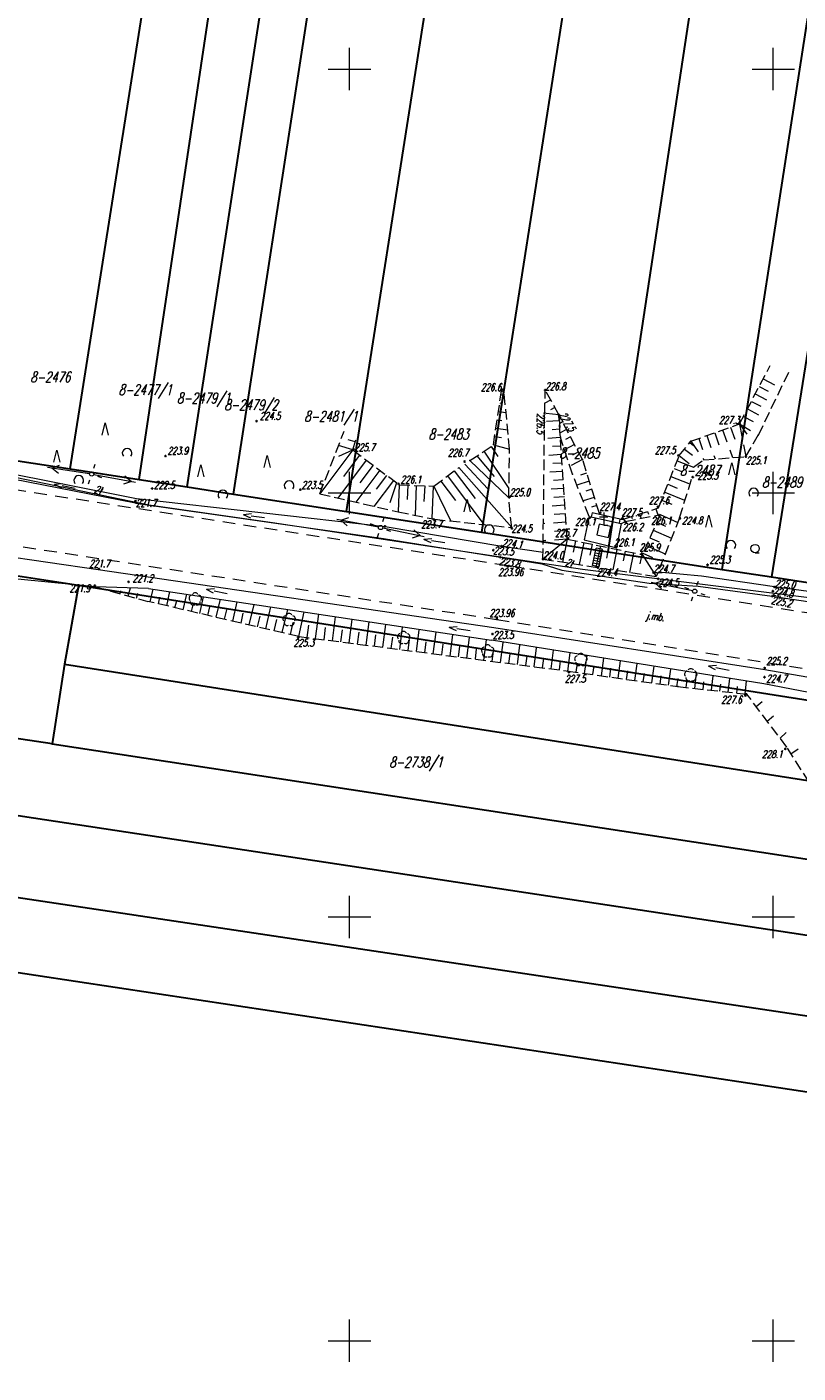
# Model space of a CAD drawing. Header units: millimetres. Extents: x 7501998 to 7504402, y 5666312 to 5667240.
# Tile 13 of 51: x 7502562 to 7502653, y 5666746 to 5666905. Entities that reach past the tile are written whole.
import ezdxf
from ezdxf.enums import TextEntityAlignment as Align

# ---------------------------------------------------------------- set-up
doc = ezdxf.new("R2010")
doc.units = ezdxf.units.MM
doc.header["$MEASUREMENT"] = 0
for name, pattern in [('1', [0]), ('4', [2.5, 1.5, -1]), ('KOR', [0]), ('WSD', [1.75, 1.25, -0.5]), ('WSQ', [1.75, 1.25, -0.5])]:
    doc.linetypes.add(name, pattern=pattern)
doc.layers.get('0').update_dxf_attribs({"color": 250, "linetype": 'CONTINUOUS', "lineweight": 100})
for name, color, linetype, lineweight in [('Dzialki', 7, '1', 30), ('EBTPO_L_2', 7, '1', 18), ('EUZOU_T_3', 7, 'CONTINUOUS', 18), ('EUZPU_L_3', 7, 'KOR', 18), ('Numery_dzialek', 7, 'CONTINUOUS', 18), ('Podzial_sekcyjny_krzyze', 7, '1', 18), ('Punkty', 7, 'CONTINUOUS', 9), ('SDROK_T_0', 7, 'CONTINUOUS', 18), ('SDRPK_L_1', 7, '4', 18), ('SZAPM_T_0', 7, 'CONTINUOUS', 18), ('SZZPZ_T_0', 3, 'CONTINUOUS', 18), ('UEEPA_T_2', 7, 'CONTINUOUS', 18), ('UTTOO_T_0', 11, 'CONTINUOUS', 25), ('UTTPO_L_0', 11, '1', 18), ('WUKOS_T_0', 7, 'CONTINUOUS', 35), ('WUKOS_T_1', 7, 'CONTINUOUS', 15), ('WUKPS_L_2', 7, '1', 18), ('WUKPS_L_6', 7, '4', 18)]:
    doc.layers.add(name, color=color, linetype=linetype, lineweight=lineweight)
doc.styles.get("Standard").update_dxf_attribs({"font": 'Simplex.SHX', "width": 0.75})

# ---------------------------------------------------------------- blocks, each defined once
blk = doc.blocks.new('GRO')
at = {"linetype": 'Continuous'}
blk.add_circle((0, 0), 0.045, dxfattribs=at)
blk = doc.blocks.new('KCI')
at = {"linetype": 'Continuous'}
for p, q in [((0, 0), (1.585, 0)), ((1.585, 0.25), (2.5, 0)), ((1.585, -0.25), (2.5, 0))]:
    blk.add_line(p, q, dxfattribs=at)
blk = doc.blocks.new('FIG')
at = {"linetype": 'Continuous'}
for p, q in [((-0.5, 1), (0.5, 1)), ((0, 1.5), (0, 0)), ((0, 0), (0.5, 0))]:
    blk.add_line(p, q, dxfattribs=at)
blk = doc.blocks.new('LSM')
at = {"linetype": 'Continuous'}
for p, q in [((-1.25, 1.25), (-0.89, 2.68)), ((-0.89, 2.68), (-0.54, 1.25))]:
    blk.add_line(p, q, dxfattribs=at)
blk.add_arc((1.7, -0.89), 0.571, 321.3178, 218.6822, dxfattribs=at)
blk = doc.blocks.new('DLN')
at = {"linetype": 'Continuous'}
for centre, start, end in [((-0.36, 0.12), 102.1445, 221.86), ((0, 0.38), 30.1401, 149.8599), ((0.36, 0.12), 318.14, 77.8555), ((-0.22, -0.3), 174.1482, 293.8542), ((0.22, -0.3), 246.1458, 5.8518)]:
    blk.add_arc(centre, 0.375, start, end, dxfattribs=at)
blk = doc.blocks.new('LZA1')
at = {"linetype": 'Continuous'}
blk.add_line((0, -0.5), (0.5, -0.5), dxfattribs=at)
blk.add_circle((0, 0), 0.5, dxfattribs=at)
blk = doc.blocks.new('SLS')
at = {"linetype": 'Continuous'}
blk.add_circle((0, 0), 0.25, dxfattribs=at)
blk = doc.blocks.new('LAT')
at = {"linetype": 'Continuous'}
for p, q in [((-0.53035, 0.53035), (-0.8839, 0.8839)), ((0.53035, 0.53035), (0.8839, 0.8839)), ((-0.53035, -0.53035), (-0.8839, -0.8839)), ((0.53035, -0.53035), (0.8839, -0.8839))]:
    blk.add_line(p, q, dxfattribs=at)
blk = doc.blocks.new('PNN')
at = {"linetype": 'Continuous'}
for p, q in [((0.25, 0), (5.25, 0)), ((3.9, 0.5), (4.76605, 0)), ((4.76605, 0), (3.9, -0.5))]:
    blk.add_line(p, q, dxfattribs=at)
blk = doc.blocks.new('WSP')
at = {"linetype": 'Continuous'}
blk.add_circle((0, 0), 0.045, dxfattribs=at)

msp = doc.modelspace()

# ---------------------------------------------------------------- linework, layer by layer
at = {"layer": 'Dzialki'}
for p, q in [((7502567.05, 5666852.83), (7502627.01, 5667233.61)), ((7502575.19, 5666851.58), (7502632.1, 5667232.28)), ((7502580.86, 5666850.71), (7502639.48, 5667230.86)), ((7502586.3, 5666849.87), (7502645.07, 5667229.61)), ((7502599.64, 5666847.81), (7502659.17, 5667226.4)), ((7502674.85, 5667223.61), (7502615.58, 5666845.36)), ((7502630.53, 5666843.06), (7502687.66, 5667220.14)), ((7502643.99, 5666840.98), (7502702.39, 5667217.09)), ((7502709.93, 5667215.67), (7502649.78, 5666840.09)), ((7502568.04, 5666839.08), (7502449.26, 5666857.42)), ((7502554.46, 5666854.78), (7502567.05, 5666852.83)), ((7502567.05, 5666852.83), (7502575.19, 5666851.58)), ((7502575.19, 5666851.58), (7502580.86, 5666850.71)), ((7502580.86, 5666850.71), (7502586.3, 5666849.87)), ((7502586.3, 5666849.87), (7502599.64, 5666847.81)), ((7502599.64, 5666847.81), (7502615.58, 5666845.36)), ((7502615.58, 5666845.36), (7502630.53, 5666843.06)), ((7502630.53, 5666843.06), (7502643.99, 5666840.98)), ((7502643.99, 5666840.98), (7502649.78, 5666840.09)), ((7502568.04, 5666839.08), (7502566.39, 5666829.81)), ((7502778.57, 5666805.9), (7502568.04, 5666839.08)), ((7502649.78, 5666840.09), (7502659.78, 5666838.55)), ((7502566.39, 5666829.81), (7502564.91, 5666820.39)), ((7502566.39, 5666829.81), (7502776.92, 5666796.89)), ((7502564.91, 5666820.39), (7502529.26, 5666825.84)), ((7502564.91, 5666820.39), (7502775.82, 5666788.22)), ((7502527.99, 5666816.95), (7502946.76, 5666753.49)), ((7502526.72, 5666807.41), (7503014.49, 5666734.22)), ((7502525.58, 5666798.77), (7503120.7, 5666708.91))]:
    msp.add_line(p, q, dxfattribs=at)
at = {"layer": 'EBTPO_L_2', "linetype": '1'}
for p, q in [((7502628.28, 5666847.24), (7502627.67, 5666844.45)), ((7502628.28, 5666847.24), (7502628.52, 5666847.18)), ((7502628.63, 5666847.67), (7502628.52, 5666847.18)), ((7502628.52, 5666847.18), (7502631.84, 5666846.44)), ((7502631.95, 5666846.92), (7502628.63, 5666847.67)), ((7502631.84, 5666846.44), (7502631.95, 5666846.92)), ((7502629.44, 5666846.33), (7502629.17, 5666845.06)), ((7502630.83, 5666846.03), (7502629.44, 5666846.33)), ((7502630.56, 5666844.76), (7502630.83, 5666846.03)), ((7502631.54, 5666843.54), (7502632.09, 5666846.38)), ((7502631.84, 5666846.44), (7502632.09, 5666846.38)), ((7502627.67, 5666844.45), (7502631.54, 5666843.54)), ((7502629.17, 5666845.06), (7502630.56, 5666844.76)), ((7502628.67, 5666841.44), (7502629.09, 5666843.49)), ((7502629.59, 5666842.17), (7502628.85, 5666842.32)), ((7502629.64, 5666842.46), (7502628.91, 5666842.61)), ((7502629.7, 5666842.76), (7502628.97, 5666842.9)), ((7502629.76, 5666843.05), (7502629.03, 5666843.2)), ((7502629.82, 5666843.35), (7502629.09, 5666843.49)), ((7502629.41, 5666841.29), (7502629.82, 5666843.35)), ((7502629.82, 5666843.34), (7502629.41, 5666841.29)), ((7502629.41, 5666841.29), (7502628.67, 5666841.44)), ((7502629.47, 5666841.58), (7502628.73, 5666841.73)), ((7502629.53, 5666841.87), (7502628.79, 5666842.02))]:
    msp.add_line(p, q, dxfattribs=at)
at = {"layer": 'EUZPU_L_3', "linetype": 'KOR'}
for p, q in [((7502574.75, 5666848.78), (7502556.87, 5666852.28)), ((7502557.16, 5666852.86), (7502574.86, 5666849.35)), ((7502574.75, 5666848.78), (7502604.01, 5666844.63)), ((7502574.86, 5666849.35), (7502604.19, 5666846.06)), ((7502604.19, 5666846.06), (7502617.96, 5666843.71)), ((7502604.01, 5666844.63), (7502617.78, 5666842.43)), ((7502617.96, 5666843.71), (7502622.84, 5666843.01)), ((7502555.1, 5666843.18), (7502570.35, 5666840.96)), ((7502617.78, 5666842.43), (7502622.7, 5666841.64)), ((7502570.04, 5666838.93), (7502553.06, 5666840.59)), ((7502570.35, 5666840.96), (7502617.04, 5666834.12)), ((7502622.7, 5666841.64), (7502625.06, 5666840.9)), ((7502625.06, 5666840.9), (7502635.36, 5666839.36)), ((7502641.53, 5666840.2), (7502636.43, 5666840.65)), ((7502576.29, 5666838.74), (7502570.04, 5666838.93)), ((7502635.36, 5666839.36), (7502641.15, 5666839)), ((7502641.15, 5666839), (7502649.88, 5666837.82)), ((7502650.15, 5666838.91), (7502641.53, 5666840.2)), ((7502666.3, 5666836.72), (7502650.15, 5666838.91)), ((7502576.29, 5666838.74), (7502616.74, 5666832.63)), ((7502649.88, 5666837.82), (7502667.2, 5666835.19)), ((7502617.04, 5666834.12), (7502648.99, 5666829.19)), ((7502648.88, 5666827.47), (7502616.74, 5666832.63)), ((7502648.99, 5666829.19), (7502671.4, 5666825.18)), ((7502671.03, 5666823.24), (7502648.88, 5666827.47))]:
    msp.add_line(p, q, dxfattribs=at)
at = {"layer": 'Podzial_sekcyjny_krzyze'}
for p, q in [((7502600, 5666897.5), (7502600, 5666902.5)), ((7502650, 5666897.5), (7502650, 5666902.5)), ((7502597.5, 5666900), (7502602.5, 5666900)), ((7502647.5, 5666900), (7502652.5, 5666900)), ((7502600, 5666847.5), (7502600, 5666852.5)), ((7502650, 5666847.5), (7502650, 5666852.5)), ((7502597.5, 5666850), (7502602.5, 5666850)), ((7502647.5, 5666850), (7502652.5, 5666850)), ((7502600, 5666797.5), (7502600, 5666802.5)), ((7502650, 5666797.5), (7502650, 5666802.5)), ((7502597.5, 5666800), (7502602.5, 5666800)), ((7502647.5, 5666800), (7502652.5, 5666800)), ((7502600, 5666747.5), (7502600, 5666752.5)), ((7502650, 5666747.5), (7502650, 5666752.5)), ((7502597.5, 5666750), (7502602.5, 5666750)), ((7502647.5, 5666750), (7502652.5, 5666750))]:
    msp.add_line(p, q, dxfattribs=at)
at = {"layer": 'SDRPK_L_1', "linetype": '4'}
for p, q in [((7502510.91, 5666858.03), (7502618.81, 5666841.43)), ((7502617.36, 5666835.05), (7502509.79, 5666851.52)), ((7502618.81, 5666841.43), (7502679.96, 5666831.82)), ((7502734.88, 5666816.29), (7502617.36, 5666835.05))]:
    msp.add_line(p, q, dxfattribs=at)
at = {"layer": 'UTTPO_L_0', "linetype": '1'}
for p, q in [((7502555.48, 5666852.91), (7502576.33, 5666848.6)), ((7502576.33, 5666848.6), (7502590.91, 5666846.52)), ((7502590.91, 5666846.52), (7502627.48, 5666840.99)), ((7502627.48, 5666840.99), (7502665.28, 5666836.27))]:
    msp.add_line(p, q, dxfattribs=at)
at = {"layer": 'WUKPS_L_2', "linetype": 'WSD'}
for p, q in [((7502596.5, 5666849.89), (7502599.37, 5666857.3)), ((7502618.79, 5666849.41), (7502618.89, 5666855.17)), ((7502628.28, 5666847.24), (7502626.32, 5666852.22)), ((7502638.95, 5666847.07), (7502640.47, 5666851.97)), ((7502596.5, 5666849.89), (7502605.73, 5666847.77)), ((7502619.14, 5666845.91), (7502618.79, 5666849.41)), ((7502605.73, 5666847.77), (7502610.06, 5666846.9)), ((7502610.06, 5666846.9), (7502619.14, 5666845.91)), ((7502631.95, 5666846.92), (7502632.33, 5666846.9)), ((7502632.54, 5666846.63), (7502636.64, 5666847.45)), ((7502638.95, 5666847.07), (7502636.2, 5666840.15)), ((7502632.09, 5666846.38), (7502632.54, 5666846.63)), ((7502622.83, 5666842.2), (7502636.2, 5666840.15)), ((7502651.59, 5666820.03), (7502646.89, 5666826.27)), ((7502655.17, 5666814.4), (7502651.59, 5666820.03))]:
    msp.add_line(p, q, dxfattribs=at)
at = {"layer": 'WUKPS_L_2', "linetype": 'WSQ'}
for p, q in [((7502600.38, 5666855.07), (7502600.89, 5666856.74)), ((7502600.38, 5666855.07), (7502605.87, 5666850.96)), ((7502614.21, 5666853.81), (7502616.98, 5666855.66)), ((7502629.49, 5666847.57), (7502627.5, 5666853.95)), ((7502636.45, 5666848.23), (7502638.91, 5666854.4)), ((7502609.96, 5666850.8), (7502612.92, 5666853.01)), ((7502605.87, 5666850.96), (7502609.96, 5666850.8)), ((7502632.33, 5666846.9), (7502636.45, 5666848.23)), ((7502636.64, 5666847.45), (7502634.55, 5666842.73)), ((7502625.68, 5666844.55), (7502634.55, 5666842.73)), ((7502570.04, 5666838.93), (7502576.2, 5666837.2)), ((7502594.02, 5666833.07), (7502576.2, 5666837.2)), ((7502594.02, 5666833.07), (7502625.87, 5666828.98)), ((7502625.76, 5666828.99), (7502638.74, 5666827.16)), ((7502638.74, 5666827.16), (7502646.89, 5666826.27))]:
    msp.add_line(p, q, dxfattribs=at)
at = {"layer": 'WUKPS_L_2', "linetype": '1'}
for p, q in [((7502600.38, 5666855.07), (7502596.5, 5666849.89)), ((7502600.38, 5666855.07), (7502596.5, 5666849.89)), ((7502600.38, 5666855.07), (7502598.71, 5666855.58)), ((7502598.76, 5666854.32), (7502600.38, 5666855.07)), ((7502600.67, 5666856.03), (7502599.85, 5666856.28)), ((7502615.87, 5666854.92), (7502618.81, 5666850.52)), ((7502616.71, 5666855.48), (7502617.51, 5666854.28)), ((7502616.98, 5666855.66), (7502618.89, 5666855.17)), ((7502601.98, 5666853.87), (7502598.63, 5666849.4)), ((7502601.18, 5666854.47), (7502599.3, 5666851.95)), ((7502602.78, 5666853.27), (7502601.23, 5666851.2)), ((7502613.59, 5666853.39), (7502616.32, 5666850.5)), ((7502614.21, 5666853.81), (7502618.79, 5666849.41)), ((7502615.04, 5666854.37), (7502617.08, 5666851.93)), ((7502638.67, 5666853.8), (7502640.58, 5666853.04)), ((7502603.58, 5666852.67), (7502600.76, 5666848.9)), ((7502604.38, 5666852.07), (7502603.16, 5666850.44)), ((7502611.56, 5666852), (7502615.86, 5666846.27)), ((7502612.36, 5666852.6), (7502614.81, 5666849.34)), ((7502612.92, 5666853.01), (7502619.14, 5666845.91)), ((7502612.92, 5666853.01), (7502619.14, 5666845.91)), ((7502627.97, 5666852.33), (7502627.24, 5666852.1)), ((7502637.93, 5666851.95), (7502640.05, 5666851.1)), ((7502638.3, 5666852.87), (7502639.3, 5666852.48)), ((7502605.18, 5666851.47), (7502602.89, 5666848.41)), ((7502605.56, 5666851.19), (7502604.77, 5666848.84)), ((7502605.87, 5666850.96), (7502605.73, 5666847.77)), ((7502605.87, 5666850.96), (7502605.73, 5666847.77)), ((7502606.87, 5666850.92), (7502606.8, 5666849.24)), ((7502607.87, 5666850.88), (7502607.73, 5666847.37)), ((7502608.87, 5666850.84), (7502608.79, 5666849)), ((7502609.87, 5666850.8), (7502609.72, 5666846.97)), ((7502609.96, 5666850.8), (7502611.96, 5666846.69)), ((7502610.76, 5666851.4), (7502612.49, 5666849.1)), ((7502628.27, 5666851.38), (7502626.83, 5666850.92)), ((7502628.58, 5666850.43), (7502627.9, 5666850.21)), ((7502637.19, 5666850.09), (7502639.52, 5666849.16)), ((7502637.56, 5666851.02), (7502638.67, 5666850.58)), ((7502628.88, 5666849.48), (7502627.57, 5666849.05)), ((7502629.19, 5666848.52), (7502628.56, 5666848.32)), ((7502636.82, 5666849.16), (7502638.04, 5666848.67)), ((7502632.33, 5666846.9), (7502632.54, 5666846.63)), ((7502633.28, 5666847.21), (7502633.35, 5666847)), ((7502634.23, 5666847.51), (7502634.4, 5666847)), ((7502635.18, 5666847.82), (7502635.29, 5666847.51)), ((7502636.14, 5666848.13), (7502636.37, 5666847.4)), ((7502636.64, 5666847.45), (7502638.73, 5666846.53)), ((7502635.83, 5666845.62), (7502637.99, 5666844.66)), ((7502636.24, 5666846.54), (7502637.3, 5666846.07)), ((7502625.68, 5666844.55), (7502622.83, 5666842.2)), ((7502625.68, 5666844.55), (7502625.13, 5666841.85)), ((7502626.66, 5666844.35), (7502626.38, 5666843)), ((7502627.64, 5666844.15), (7502627.1, 5666841.54)), ((7502628.62, 5666843.95), (7502628.36, 5666842.66)), ((7502629.6, 5666843.75), (7502629.08, 5666841.24)), ((7502635.02, 5666843.79), (7502637.25, 5666842.8)), ((7502635.43, 5666844.71), (7502636.53, 5666844.22)), ((7502630.58, 5666843.55), (7502630.33, 5666842.32)), ((7502631.56, 5666843.34), (7502631.06, 5666840.94)), ((7502632.54, 5666843.14), (7502632.3, 5666841.98)), ((7502633.52, 5666842.94), (7502633.04, 5666840.63)), ((7502634.5, 5666842.74), (7502634.27, 5666841.63)), ((7502634.55, 5666842.73), (7502636.2, 5666840.15)), ((7502634.55, 5666842.73), (7502636.2, 5666840.15)), ((7502634.62, 5666842.88), (7502635.76, 5666842.37)), ((7502572.93, 5666838.12), (7502573.03, 5666838.47)), ((7502573.89, 5666837.85), (7502574.16, 5666838.81)), ((7502574.85, 5666837.58), (7502575.02, 5666838.16)), ((7502576.49, 5666837.14), (7502576.84, 5666838.66)), ((7502577.46, 5666836.91), (7502577.64, 5666837.71)), ((7502578.43, 5666836.69), (7502578.82, 5666838.36)), ((7502579.41, 5666836.46), (7502579.61, 5666837.33)), ((7502580.38, 5666836.23), (7502580.81, 5666838.06)), ((7502582.33, 5666835.78), (7502582.79, 5666837.76)), ((7502584.28, 5666835.33), (7502584.77, 5666837.46)), ((7502581.36, 5666836.01), (7502581.58, 5666836.95)), ((7502583.3, 5666835.56), (7502583.54, 5666836.58)), ((7502585.25, 5666835.1), (7502585.51, 5666836.2)), ((7502586.23, 5666834.88), (7502586.76, 5666837.16)), ((7502587.2, 5666834.65), (7502587.47, 5666835.83)), ((7502588.18, 5666834.43), (7502588.74, 5666836.86)), ((7502590.12, 5666833.97), (7502590.72, 5666836.56)), ((7502592.07, 5666833.52), (7502592.71, 5666836.26)), ((7502594.02, 5666833.07), (7502594.67, 5666835.96)), ((7502589.15, 5666834.2), (7502589.44, 5666835.45)), ((7502591.1, 5666833.75), (7502591.41, 5666835.08)), ((7502593.05, 5666833.3), (7502593.37, 5666834.7)), ((7502595.01, 5666832.94), (7502595.2, 5666834.4)), ((7502596, 5666832.82), (7502596.37, 5666835.7)), ((7502597.99, 5666832.56), (7502598.35, 5666835.4)), ((7502599.97, 5666832.31), (7502600.33, 5666835.09)), ((7502601.95, 5666832.05), (7502602.31, 5666834.79)), ((7502603.94, 5666831.8), (7502604.28, 5666834.48)), ((7502605.92, 5666831.54), (7502606.26, 5666834.18)), ((7502597, 5666832.69), (7502597.18, 5666834.12)), ((7502598.98, 5666832.43), (7502599.16, 5666833.84)), ((7502600.96, 5666832.18), (7502601.14, 5666833.56)), ((7502602.95, 5666831.92), (7502603.12, 5666833.28)), ((7502604.93, 5666831.67), (7502605.1, 5666833)), ((7502606.91, 5666831.41), (7502607.08, 5666832.72)), ((7502607.91, 5666831.29), (7502608.24, 5666833.87)), ((7502609.89, 5666831.03), (7502610.22, 5666833.57)), ((7502611.87, 5666830.78), (7502612.19, 5666833.26)), ((7502613.86, 5666830.52), (7502614.17, 5666832.96)), ((7502615.84, 5666830.27), (7502616.15, 5666832.66)), ((7502608.9, 5666831.16), (7502609.06, 5666832.44)), ((7502610.88, 5666830.9), (7502611.04, 5666832.16)), ((7502612.87, 5666830.65), (7502613.02, 5666831.88)), ((7502614.85, 5666830.4), (7502615, 5666831.6)), ((7502616.83, 5666830.14), (7502616.98, 5666831.32)), ((7502617.82, 5666830.01), (7502618.12, 5666832.35)), ((7502618.82, 5666829.89), (7502618.96, 5666831.04)), ((7502619.81, 5666829.76), (7502620.1, 5666832.05)), ((7502621.79, 5666829.5), (7502622.08, 5666831.74)), ((7502623.78, 5666829.25), (7502624.06, 5666831.44)), ((7502625.76, 5666828.99), (7502626.03, 5666831.13)), ((7502625.76, 5666828.99), (7502626.03, 5666831.13)), ((7502620.8, 5666829.63), (7502620.95, 5666830.76)), ((7502622.78, 5666829.38), (7502622.93, 5666830.48)), ((7502624.77, 5666829.12), (7502624.91, 5666830.2)), ((7502626.75, 5666828.85), (7502626.9, 5666829.91)), ((7502627.74, 5666828.71), (7502628.04, 5666830.81)), ((7502628.73, 5666828.57), (7502628.88, 5666829.61)), ((7502629.72, 5666828.43), (7502630.01, 5666830.5)), ((7502631.7, 5666828.15), (7502631.99, 5666830.18)), ((7502633.68, 5666827.87), (7502633.96, 5666829.86)), ((7502635.66, 5666827.6), (7502635.94, 5666829.55)), ((7502630.71, 5666828.29), (7502630.85, 5666829.32)), ((7502632.69, 5666828.01), (7502632.83, 5666829.02)), ((7502634.67, 5666827.73), (7502634.81, 5666828.72)), ((7502636.65, 5666827.46), (7502636.79, 5666828.42)), ((7502637.64, 5666827.32), (7502637.91, 5666829.23)), ((7502638.63, 5666827.18), (7502638.77, 5666828.12)), ((7502639.73, 5666827.05), (7502639.84, 5666827.98)), ((7502640.73, 5666826.94), (7502640.93, 5666828.75)), ((7502642.72, 5666826.73), (7502642.9, 5666828.43)), ((7502644.7, 5666826.51), (7502644.88, 5666828.11)), ((7502646.69, 5666826.29), (7502646.86, 5666827.8)), ((7502641.72, 5666826.83), (7502641.82, 5666827.71)), ((7502643.71, 5666826.62), (7502643.8, 5666827.44)), ((7502645.7, 5666826.4), (7502645.78, 5666827.18)), ((7502647.98, 5666824.82), (7502648.7, 5666825.41)), ((7502649.3, 5666823.08), (7502650.02, 5666823.73)), ((7502650.81, 5666821.07), (7502651.52, 5666821.73)), ((7502652.09, 5666819.24), (7502652.93, 5666819.81))]:
    msp.add_line(p, q, dxfattribs=at)
for p in [(7502614.21, 5666853.81), (7502626.32, 5666852.22), (7502626.32, 5666852.22), (7502605.87, 5666850.96), (7502629.49, 5666847.57), (7502632.33, 5666846.9), (7502570.04, 5666838.93), (7502570.04, 5666838.93), (7502594.02, 5666833.07), (7502594.02, 5666833.07), (7502638.74, 5666827.16)]:
    msp.add_point(p, dxfattribs=at)
at = {"layer": 'WUKPS_L_6', "linetype": 'WSQ'}
for p, q in [((7502646.02, 5666858.14), (7502649.65, 5666865.04)), ((7502616.98, 5666855.66), (7502617.93, 5666862.02)), ((7502624.7, 5666859.21), (7502623.09, 5666862.13)), ((7502625.68, 5666844.55), (7502624.7, 5666859.21)), ((7502627.5, 5666853.95), (7502624.7, 5666859.21)), ((7502640.26, 5666856.09), (7502646.02, 5666858.14)), ((7502646.77, 5666854.28), (7502648.31, 5666856.94)), ((7502638.91, 5666854.4), (7502640.26, 5666856.09))]:
    msp.add_line(p, q, dxfattribs=at)
at = {"layer": 'WUKPS_L_6', "linetype": 'WSD'}
for p, q in [((7502648.25, 5666856.81), (7502651.88, 5666864.36)), ((7502618.89, 5666855.17), (7502618.19, 5666862.32)), ((7502623.03, 5666859.38), (7502623.09, 5666862.13)), ((7502622.83, 5666842.18), (7502623.03, 5666859.38)), ((7502626.32, 5666852.22), (7502624.88, 5666856.52)), ((7502640.58, 5666853.04), (7502641.79, 5666853.91)), ((7502641.79, 5666853.91), (7502646.77, 5666854.28))]:
    msp.add_line(p, q, dxfattribs=at)
at = {"layer": 'WUKPS_L_6', "linetype": '4'}
for p, q in [((7502648.82, 5666863.45), (7502650.91, 5666862.35)), ((7502617.87, 5666861.6), (7502618.27, 5666861.54)), ((7502617.93, 5666862.02), (7502618.19, 5666862.32)), ((7502623.25, 5666861.84), (7502623.18, 5666861.8)), ((7502647.88, 5666861.68), (7502650.05, 5666860.55)), ((7502648.35, 5666862.57), (7502649.41, 5666862.01)), ((7502617.57, 5666859.62), (7502618.47, 5666859.48)), ((7502617.72, 5666860.61), (7502618.03, 5666860.56)), ((7502623.73, 5666860.96), (7502623.06, 5666860.59)), ((7502624.22, 5666860.09), (7502623.72, 5666859.81)), ((7502646.95, 5666859.91), (7502649.18, 5666858.74)), ((7502647.42, 5666860.8), (7502648.52, 5666860.22)), ((7502617.42, 5666858.63), (7502617.99, 5666858.54)), ((7502624.75, 5666858.52), (7502623.02, 5666858.4)), ((7502624.7, 5666859.21), (7502623.03, 5666859.38)), ((7502624.7, 5666859.21), (7502623.03, 5666859.38)), ((7502624.7, 5666859.21), (7502624.88, 5666856.52)), ((7502625.15, 5666858.37), (7502624.77, 5666858.17)), ((7502646.02, 5666858.14), (7502647.15, 5666856.55)), ((7502646.02, 5666858.14), (7502646.77, 5666854.28)), ((7502646.02, 5666858.14), (7502648.25, 5666856.81)), ((7502646.49, 5666859.03), (7502647.62, 5666858.43)), ((7502617.13, 5666856.65), (7502617.95, 5666856.53)), ((7502617.28, 5666857.64), (7502618.67, 5666857.43)), ((7502624.88, 5666856.52), (7502623, 5666856.4)), ((7502624.81, 5666857.52), (7502623.91, 5666857.46)), ((7502625.62, 5666857.49), (7502624.84, 5666857.07)), ((7502626.09, 5666856.6), (7502625.49, 5666856.29)), ((7502641.2, 5666856.43), (7502641.66, 5666855.14)), ((7502642.15, 5666856.76), (7502643.13, 5666854.01)), ((7502643.09, 5666857.1), (7502643.63, 5666855.59)), ((7502644.03, 5666857.43), (7502645.2, 5666854.16)), ((7502644.97, 5666857.77), (7502645.59, 5666856.03)), ((7502616.98, 5666855.66), (7502618.89, 5666855.17)), ((7502624.95, 5666855.53), (7502623.96, 5666855.46)), ((7502626.56, 5666855.72), (7502625.36, 5666855.08)), ((7502627.03, 5666854.84), (7502626.3, 5666854.45)), ((7502639.53, 5666855.18), (7502640.46, 5666854.44)), ((7502640.16, 5666855.96), (7502640.6, 5666855.61)), ((7502640.26, 5666856.09), (7502641.79, 5666853.91)), ((7502640.26, 5666856.09), (7502641.79, 5666853.91)), ((7502625.01, 5666854.53), (7502622.97, 5666854.39)), ((7502625.08, 5666853.53), (7502624.01, 5666853.46)), ((7502627.5, 5666853.95), (7502626, 5666853.16)), ((7502638.91, 5666854.4), (7502640.58, 5666853.04)), ((7502625.15, 5666852.53), (7502622.95, 5666852.39)), ((7502625.28, 5666850.54), (7502622.93, 5666850.38)), ((7502625.21, 5666851.53), (7502624.06, 5666851.46)), ((7502625.41, 5666848.54), (7502622.9, 5666848.37)), ((7502625.35, 5666849.54), (7502624.11, 5666849.46)), ((7502625.48, 5666847.54), (7502624.15, 5666847.45)), ((7502625.55, 5666846.55), (7502622.88, 5666846.37)), ((7502625.61, 5666845.55), (7502624.2, 5666845.45)), ((7502625.68, 5666844.55), (7502622.86, 5666844.36))]:
    msp.add_line(p, q, dxfattribs=at)
for p in [(7502623.09, 5666862.13), (7502624.7, 5666859.21), (7502640.26, 5666856.09), (7502640.26, 5666856.09), (7502640.26, 5666856.09), (7502640.26, 5666856.09), (7502640.26, 5666856.09), (7502640.26, 5666856.09), (7502627.5, 5666853.95), (7502627.5, 5666853.95), (7502627.5, 5666853.95), (7502627.5, 5666853.95), (7502627.5, 5666853.95), (7502627.5, 5666853.95)]:
    msp.add_point(p, dxfattribs=at)
at = {"layer": 'WUKPS_L_6', "linetype": 'WSQ'}
for p in [(7502640.26, 5666856.09), (7502627.5, 5666853.95)]:
    msp.add_point(p, dxfattribs=at)
at = {"layer": 'WUKPS_L_6', "linetype": 'WSD'}
for p in [(7502640.26, 5666856.09), (7502627.5, 5666853.95)]:
    msp.add_point(p, dxfattribs=at)

# ---------------------------------------------------------------- block references
at = {"layer": 'EUZOU_T_3'}
for p, rotation in [((7502567.65, 5666850.54), 169.5346562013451), ((7502589.98, 5666847.05), 171.8698978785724), ((7502611.24, 5666844.1), 170.8698215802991), ((7502585.57, 5666838.11), 168.4398725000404), ((7502614.24, 5666833.73), 171.253842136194), ((7502644.79, 5666829.05), 167.8450586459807)]:
    msp.add_blockref('KCI', p, dxfattribs=dict(at, rotation=rotation))
at = {"layer": 'Punkty'}
for p in [(7502567.05, 5666852.83), (7502575.19, 5666851.58), (7502580.86, 5666850.71), (7502586.3, 5666849.87), (7502599.64, 5666847.81), (7502615.58, 5666845.36), (7502630.53, 5666843.06), (7502643.99, 5666840.98), (7502568.04, 5666839.08), (7502649.78, 5666840.09), (7502566.39, 5666829.81), (7502564.91, 5666820.39)]:
    msp.add_blockref('GRO', p, dxfattribs=at)
at = {"layer": 'SZAPM_T_0'}
msp.add_blockref('FIG', (7502630, 5666846.19), dxfattribs=at)
at = {"layer": 'SZZPZ_T_0'}
for name, p in [('LSM', (7502572.06, 5666855.57)), ('LSM', (7502566.35, 5666852.36)), ('LSM', (7502583.36, 5666850.64)), ('LSM', (7502591.18, 5666851.75)), ('LSM', (7502645.99, 5666850.87)), ('LSM', (7502614.79, 5666846.54)), ('LSM', (7502643.3, 5666844.71)), ('LZA1', (7502647.85, 5666843.43)), ('DLN', (7502581.8, 5666837.46)), ('DLN', (7502592.88, 5666835.03)), ('DLN', (7502606.4, 5666832.91)), ('DLN', (7502616.3, 5666831.33)), ('DLN', (7502627.3, 5666830.31)), ('DLN', (7502640.27, 5666828.51))]:
    msp.add_blockref(name, p, dxfattribs=at)
at = {"layer": 'UEEPA_T_2'}
for name, p, rotation in [('PNN', (7502569.58, 5666852.23), 171.669049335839), ('LAT', (7502569.58, 5666852.23), 295.2000009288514), ('SLS', (7502569.58, 5666852.23), 251.998139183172), ('PNN', (7502569.58, 5666852.23), 349.5133382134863), ('PNN', (7502603.67, 5666845.92), 169.5133323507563), ('LAT', (7502603.67, 5666845.92), 295.2000009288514), ('SLS', (7502603.67, 5666845.92), 279.7839156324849), ('PNN', (7502603.67, 5666845.92), 348.5474675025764), ('PNN', (7502640.74, 5666838.41), 168.5474616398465), ('LAT', (7502640.74, 5666838.41), 295.2000009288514), ('SLS', (7502640.74, 5666838.41), 295.1975762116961)]:
    msp.add_blockref(name, p, dxfattribs=dict(at, rotation=rotation))
at = {"layer": 'WUKOS_T_0'}
for p in [(7502617.93, 5666862.02), (7502623.09, 5666862.13), (7502589.05, 5666858.47), (7502623.03, 5666859.38), (7502624.7, 5666859.21), (7502646.02, 5666858.14), (7502600.48, 5666855.16), (7502578.29, 5666854.35), (7502613.59, 5666853.7), (7502638.8, 5666854.41), (7502646.77, 5666854.28), (7502640.5, 5666851.87), (7502576.71, 5666850.52), (7502594.2, 5666850.39), (7502605.8, 5666851.07), (7502574.76, 5666849.05), (7502618.88, 5666849.5), (7502609.94, 5666846.86), (7502628.37, 5666847.09), (7502629.59, 5666847.66), (7502632.22, 5666847.02), (7502636.38, 5666848.35), (7502636.52, 5666847.37), (7502638.99, 5666847.01), (7502604.19, 5666846.06), (7502619.16, 5666845.83), (7502632.58, 5666846.55), (7502617.96, 5666843.71), (7502625.82, 5666844.64), (7502631.48, 5666843.6), (7502616.97, 5666843.24), (7502617.78, 5666842.43), (7502622.83, 5666842.2), (7502634.49, 5666842.86), (7502570.43, 5666841.03), (7502618.7, 5666841.34), (7502629.31, 5666841.19), (7502635.88, 5666840.6), (7502642.25, 5666841.51), (7502569.94, 5666839.06), (7502573.94, 5666839.52), (7502636.41, 5666839.87), (7502650.15, 5666838.91), (7502649.88, 5666837.82), (7502649.88, 5666837.82), (7502649.96, 5666838.42), (7502617.41, 5666835.19), (7502593.95, 5666832.93), (7502616.87, 5666833.36), (7502648.99, 5666829.35), (7502625.89, 5666828.86), (7502648.97, 5666828.27), (7502646.82, 5666826.25), (7502646.71, 5666826.12), (7502651.43, 5666819.81)]:
    msp.add_blockref('WSP', p, dxfattribs=at)

# ---------------------------------------------------------------- texts
at = {"layer": 'Numery_dzialek', "oblique": 15, "width": 0.7}
for s, p in [('8-2476', (7502562.34, 5666864.3)), ('8-2477/1', (7502572.75, 5666862.8)), ('8-2479/1', (7502579.64, 5666861.81)), ('8-2479/2', (7502585.24, 5666861.01)), ('8-2481/1', (7502594.66, 5666859.66)), ('8-2483', (7502609.33, 5666857.55)), ('8-2485', (7502624.77, 5666855.33)), ('8-2487', (7502638.99, 5666853.29)), ('8-2489', (7502648.68, 5666851.9)), ('8-2738/1', (7502604.7, 5666818.87))]:
    msp.add_text(s, height=1.25, dxfattribs=at).set_placement(p, align=Align.TOP_LEFT)
at = {"layer": 'SDROK_T_0', "oblique": 15, "width": 0.7}
msp.add_text('j.mb.', height=0.9, rotation=352.711, dxfattribs=at).set_placement((7502635.09, 5666836.02), align=Align.TOP_LEFT)
at = {"layer": 'UTTOO_T_0', "oblique": 15, "width": 0.7}
for p in [(7502569.8, 5666850.07), (7502625.39, 5666841.44)]:
    msp.add_text('2t', height=0.9, rotation=343.2016, dxfattribs=at).set_placement(p)
at = {"layer": 'WUKOS_T_1', "oblique": 15, "width": 0.7}
for s, p in [('226.6', (7502617.93, 5666862.02)), ('227.3', (7502646.02, 5666858.14))]:
    msp.add_text(s, height=0.9, dxfattribs=at).set_placement(p, align=Align.RIGHT)
for s, p in [('226.8', (7502623.09, 5666862.13)), ('224.0', (7502622.83, 5666842.18)), ('224.7', (7502635.88, 5666840.61))]:
    msp.add_text(s, height=0.9, dxfattribs=at).set_placement(p)
for s, p in [('224.5', (7502589.41, 5666859.53)), ('223.9', (7502578.52, 5666855.42)), ('225.7', (7502600.56, 5666855.83)), ('226.7', (7502611.61, 5666855.19)), ('227.5', (7502636.03, 5666855.49)), ('225.1', (7502646.77, 5666854.28)), ('225.1', (7502646.77, 5666854.28)), ('226.1', (7502606.03, 5666852.03)), ('225.3', (7502641.06, 5666852.48)), ('222.5', (7502576.92, 5666851.38)), ('223.5', (7502594.34, 5666851.39)), ('225.0', (7502618.88, 5666850.52)), ('221.7', (7502574.79, 5666849.26)), ('227.4', (7502629.51, 5666848.82)), ('227.6', (7502635.3, 5666849.56)), ('226.1', (7502626.62, 5666847.04)), ('227.5', (7502632.08, 5666848.15)), ('226.1', (7502635.58, 5666847.17)), ('224.8', (7502639.23, 5666847.2)), ('223.7', (7502608.45, 5666846.75)), ('224.5', (7502619.11, 5666846.25)), ('225.7', (7502624.26, 5666845.74)), ('226.2', (7502632.2, 5666846.44)), ('226.1', (7502631.2, 5666844.61)), ('225.9', (7502634.2, 5666844.04)), ('221.7', (7502569.29, 5666842.12)), ('225.3', (7502642.48, 5666842.58)), ('223.96', (7502617.54, 5666841.11)), ('224.4', (7502629.16, 5666841.07)), ('221.9', (7502566.96, 5666839.2)), ('221.2', (7502574.41, 5666840.38)), ('224.5', (7502636.41, 5666839.87)), ('223.96', (7502616.5, 5666836.29)), ('225.3', (7502593.39, 5666832.77)), ('223.5', (7502616.92, 5666833.69)), ('225.2', (7502649.17, 5666830.62)), ('227.5', (7502625.41, 5666828.53)), ('224.7', (7502649.17, 5666828.56)), ('227.6', (7502643.87, 5666826.06)), ('228.1', (7502648.67, 5666819.64))]:
    msp.add_text(s, height=0.9, dxfattribs=at).set_placement(p, align=Align.TOP_LEFT)
for s, rotation, p in [('227.5', 301.6418, (7502624.7, 5666859.21)), ('224.1', 354.1544, (7502617.96, 5666843.71)), ('225.0', 354.9457, (7502650.15, 5666838.91))]:
    msp.add_text(s, height=0.9, rotation=rotation, dxfattribs=at).set_placement(p)
for s, rotation, p in [('226.5', 268.8878, (7502623.03, 5666859.38)), ('223.8', 350.1216, (7502617.78, 5666842.43)), ('225.2', 349.8301, (7502649.88, 5666837.82))]:
    msp.add_text(s, height=0.9, rotation=rotation, dxfattribs=at).set_placement(p, align=Align.TOP_LEFT)
for s, rotation, p in [('223.5', 355.2424, (7502616.97, 5666843.24)), ('224.8', 352.3776, (7502649.96, 5666838.41))]:
    msp.add_text(s, height=0.9, rotation=rotation, dxfattribs=at).set_placement(p, align=Align.MIDDLE_LEFT)

doc.saveas('drawing.dxf')
